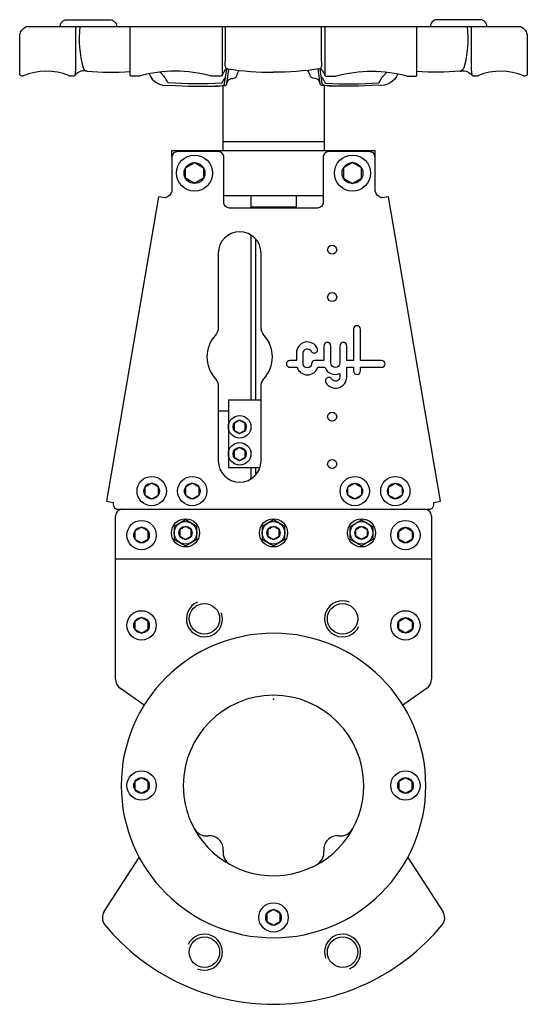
# Model space of a CAD drawing. Extents: x 12 to 237, y 5 to 442.
import ezdxf

# ---------------------------------------------------------------- set-up
doc = ezdxf.new("R2010")
doc.units = 0
doc.header["$LTSCALE"] = 15
doc.header["$MEASUREMENT"] = 0
doc.layers.add('CYL_XDF080', color=7, linetype='CONTINUOUS')

msp = doc.modelspace()

# ---------------------------------------------------------------- linework, layer by layer
at = {"layer": 'CYL_XDF080'}
for p, q in [((101.84, 412.29), (101.84, 383.5)), ((146.84, 412.29), (146.84, 383.5)), ((101.84, 387.5), (146.84, 387.5)), ((79.34, 383.5), (169.34, 383.5)), ((79.34, 381), (79.34, 383.5)), ((169.34, 381), (169.34, 383.5)), ((102.34, 363.5), (146.34, 363.5)), ((114.34, 363.5), (114.34, 358)), ((134.34, 363.5), (134.34, 358)), ((114.34, 358.5), (134.34, 358.5)), ((116.34, 358.5), (116.34, 358)), ((132.34, 358.5), (132.34, 358)), ((114.34, 346.08), (114.34, 273)), ((116.34, 344.42), (116.34, 273)), ((104.34, 273), (104.34, 243)), ((104.34, 273), (118.84, 273)), ((104.34, 268), (99.84, 268)), ((104.34, 243), (118.35, 243)), ((114.34, 243), (114.34, 237.92)), ((116.34, 243), (116.34, 239.58)), ((57.34, 224.5), (57.85, 224.5)), ((54.34, 149.1), (54.34, 221.5)), ((194.34, 221.5), (194.34, 149.1)), ((54.34, 202.5), (194.34, 202.5)), ((67.01, 137.63), (56.47, 145.01)), ((192.21, 145.01), (181.67, 137.63)), ((49.27, 46.07), (64.86, 70.08)), ((183.82, 70.08), (199.41, 46.07))]:
    msp.add_line(p, q, dxfattribs=at)
for points in [[(29.78, 438.5, -0.414214), (32.78, 441.5), (51.81, 441.5, -0.414214), (54.81, 438.5)], [(218.9, 438.5, 0.414214), (215.9, 441.5), (196.86, 441.5, 0.414214), (193.86, 438.5)], [(36.52, 438.5), (36.52, 438.5), (36.52, 419.39), (36.31, 416.96, -0.388879), (35.81, 416.5), (33.96, 416.5, -0.304382), (33.49, 416.81, 0.198744), (13.43, 416.54, -0.101677), (13.24, 416.5), (12.84, 416.5, -0.414214), (11.84, 417.5), (11.84, 434.32, -0.276984), (14.84, 438.5), (233.84, 438.5, -0.276984), (236.84, 434.32), (236.84, 417.5, -0.414214), (235.84, 416.5), (235.44, 416.5, -0.101677), (235.24, 416.54, 0.198744), (215.18, 416.81, -0.304382), (214.72, 416.5), (212.86, 416.5, -0.388879), (212.37, 416.96), (212.15, 419.39), (212.15, 438.5)], [(38.53, 438.5, 0.096787), (40.01, 420.1, 0.304013), (41.7, 418.66, -0.00941), (41.06, 418.75)], [(101.56, 438.5), (101.56, 417, -0.414214), (101.06, 416.5), (96.79, 416.5, -0.096651), (96.6, 416.54, 0.135327), (64.95, 416.52, -0.097092), (64.76, 416.48), (61.25, 416.48, -0.414214), (60.75, 416.98), (60.75, 438.5)], [(103.94, 419.67, -0.290358), (103.08, 420.61, -0.0766), (103, 423.39), (103, 438.5)], [(144.73, 419.67, 0.290358), (145.6, 420.61, 0.0766), (145.68, 423.39), (145.68, 438.5)], [(147.12, 438.5), (147.12, 417, 0.414214), (147.62, 416.5), (151.89, 416.5, 0.096651), (152.07, 416.54, -0.135327), (183.72, 416.52, 0.097092), (183.91, 416.48), (187.43, 416.48, 0.414214), (187.93, 416.98), (187.93, 438.5)], [(210.15, 438.5, -0.096787), (208.66, 420.1, -0.304013), (206.97, 418.66, 0.00941), (207.62, 418.75)], [(69.16, 417.52, 0.356547), (77.87, 412.5, 0.037291), (101.82, 412.4, 0.340917), (102.69, 413.26), (103.59, 419.71)], [(94.02, 412.04, 0.038944), (102.82, 412.4, 0.340917), (103.69, 413.26), (104.56, 419.5)], [(103.94, 419.67, 0.358558), (102.77, 419.18), (101.5, 416.77)], [(103.87, 419.7, 0.036956), (124.34, 418.19)], [(144.81, 419.7, -0.036956), (124.34, 418.19)], [(154.66, 412.04, -0.038944), (145.85, 412.4, -0.340917), (144.98, 413.26), (144.12, 419.5)], [(144.73, 419.67, -0.358558), (145.9, 419.18), (147.17, 416.77)], [(179.52, 417.52, -0.356547), (170.8, 412.5, -0.037291), (146.85, 412.4, -0.340917), (145.98, 413.26), (145.09, 419.71)], [(41.06, 418.75, 0.28363), (36.22, 416.71)], [(41.7, 418.66, 0.038553), (60.75, 418.53)], [(103.08, 416, 0.065187), (101.57, 413.62, -0.262185), (101.17, 413.34, -0.035915), (77.77, 413.52, -0.258135), (77.38, 413.81, 0.068298), (75.81, 416.31), (74.15, 418.3)], [(103.69, 413.26, -0.279586), (105.34, 415.28, -0.094571), (106.22, 415.42, 0.353247), (108.15, 416.86, -0.098312), (109.17, 419.01)], [(144.98, 413.26, 0.279586), (143.34, 415.28, 0.094571), (142.45, 415.42, -0.353247), (140.53, 416.86, 0.098312), (139.51, 419.01)], [(145.6, 416, -0.065187), (147.11, 413.62, 0.262185), (147.51, 413.34, 0.035915), (170.91, 413.52, 0.258135), (171.3, 413.81, -0.068298), (172.86, 416.31), (174.52, 418.3)], [(206.97, 418.66, -0.038553), (187.93, 418.53)], [(207.62, 418.75, -0.28363), (212.46, 416.71)]]:
    msp.add_lwpolyline(points, format="xyb", dxfattribs=at)
for points in [[(195.34, 226.5), (195.34, 227.5), (198.3, 228), (175.3, 363), (172.34, 362.5, -0.253058), (169.34, 365.5), (169.34, 380.5, 0.414214), (166.84, 383), (148.84, 383, 0.414214), (146.34, 380.5), (146.34, 360.5, -0.414214), (143.84, 358), (104.84, 358, -0.414214), (102.34, 360.5), (102.34, 380.5, 0.414214), (99.84, 383), (81.84, 383, 0.414214), (79.34, 380.5), (79.34, 365.5, -0.253058), (76.34, 362.5), (73.38, 363), (50.38, 228), (53.34, 227.5), (53.34, 226.5, 0.414214), (55.34, 224.5), (193.34, 224.5, 0.414214)], [(99.84, 305.04, -0.185167), (98.56, 301.7, 0.383482), (98.56, 282.3, -0.185167), (99.84, 278.96), (99.84, 246, 1), (118.84, 246), (118.84, 278.96, -0.185167), (120.12, 282.3, 0.383482), (120.12, 301.7, -0.185167), (118.84, 305.04), (118.84, 338, 1), (99.84, 338)], [(162.89, 287.4), (170.85, 287.4), (172.25, 287.4, 1), (172.25, 290.45), (170.85, 290.45), (162.89, 290.45), (162.89, 304.31, 1), (159.84, 304.31), (159.84, 290.45), (156.79, 290.45), (156.79, 296.92, 1), (153.74, 296.92), (153.74, 289.33, -1), (149.71, 289.33), (149.71, 296.92, 1), (146.66, 296.92), (146.66, 290.45), (142.7, 290.45, 0.414214), (141.18, 288.92, -1), (137.56, 288.92), (137.56, 293.78, -0.794623), (140.99, 294.58, 1), (143.73, 295.92, 0.794623), (134.51, 293.78), (134.51, 290.45), (131.56, 290.45, 1), (131.56, 287.4), (134.75, 287.4, 0.722745), (143.98, 287.4), (147.04, 287.4, 0.419737), (153.74, 284.68), (153.74, 283.12, -0.767176), (150.2, 282.17, 1), (147.56, 280.64, 0.767176), (156.79, 283.12), (156.79, 287.4), (159.84, 287.4), (159.84, 285.78, 1), (162.89, 285.78)]]:
    msp.add_lwpolyline(points, format="xyb", close=True, dxfattribs=at)
for points in [[(93.34, 371.19), (89.34, 368.88), (85.34, 371.19), (85.34, 375.81), (89.34, 378.12), (93.34, 375.81)], [(155.34, 371.19), (159.34, 368.88), (163.34, 371.19), (163.34, 375.81), (159.34, 378.12), (155.34, 375.81)], [(106.84, 259.56), (109.34, 258.11), (111.84, 259.56), (111.84, 262.44), (109.34, 263.89), (106.84, 262.44)], [(106.84, 247.56), (109.34, 246.11), (111.84, 247.56), (111.84, 250.44), (109.34, 251.89), (106.84, 250.44)], [(67.34, 230.77), (70.34, 229.04), (73.34, 230.77), (73.34, 234.23), (70.34, 235.96), (67.34, 234.23)], [(85.34, 230.77), (88.34, 229.04), (91.34, 230.77), (91.34, 234.23), (88.34, 235.96), (85.34, 234.23)], [(163.34, 230.77), (160.34, 229.04), (157.34, 230.77), (157.34, 234.23), (160.34, 235.96), (163.34, 234.23)], [(181.34, 230.77), (178.34, 229.04), (175.34, 230.77), (175.34, 234.23), (178.34, 235.96), (181.34, 234.23)], [(90.34, 216.89), (85.34, 219.77), (80.34, 216.89), (80.34, 211.11), (85.34, 208.23), (90.34, 211.11)], [(129.34, 216.89), (124.34, 219.77), (119.34, 216.89), (119.34, 211.11), (124.34, 208.23), (129.34, 211.11)], [(158.34, 216.89), (163.34, 219.77), (168.34, 216.89), (168.34, 211.11), (163.34, 208.23), (158.34, 211.11)], [(62.84, 211.27), (65.84, 209.54), (68.84, 211.27), (68.84, 214.73), (65.84, 216.46), (62.84, 214.73)], [(82.84, 212.56), (85.34, 211.11), (87.84, 212.56), (87.84, 215.44), (85.34, 216.89), (82.84, 215.44)], [(121.84, 212.56), (124.34, 211.11), (126.84, 212.56), (126.84, 215.44), (124.34, 216.89), (121.84, 215.44)], [(165.84, 212.56), (163.34, 211.11), (160.84, 212.56), (160.84, 215.44), (163.34, 216.89), (165.84, 215.44)], [(185.84, 211.27), (182.84, 209.54), (179.84, 211.27), (179.84, 214.73), (182.84, 216.46), (185.84, 214.73)], [(62.84, 171.27), (65.84, 169.54), (68.84, 171.27), (68.84, 174.73), (65.84, 176.46), (62.84, 174.73)], [(185.84, 171.27), (182.84, 169.54), (179.84, 171.27), (179.84, 174.73), (182.84, 176.46), (185.84, 174.73)], [(62.84, 100.27), (65.84, 98.54), (68.84, 100.27), (68.84, 103.73), (65.84, 105.46), (62.84, 103.73)], [(179.84, 100.27), (182.84, 98.54), (185.84, 100.27), (185.84, 103.73), (182.84, 105.46), (179.84, 103.73)], [(121.34, 41.77), (124.34, 40.04), (127.34, 41.77), (127.34, 45.23), (124.34, 46.96), (121.34, 45.23)]]:
    msp.add_lwpolyline(points, close=True, dxfattribs=at)
for centre, radius in [((89.34, 373.5), 8), ((159.34, 373.5), 8), ((89.34, 373.5), 4.62), ((159.34, 373.5), 4.62), ((150.34, 339.5), 2), ((150.34, 318.5), 2), ((150.34, 265.5), 2), ((109.34, 261), 5), ((109.34, 261), 2.89), ((109.34, 249), 5), ((109.34, 249), 2.89), ((150.34, 244.5), 2), ((70.34, 232.5), 6.5), ((70.34, 232.5), 3.46), ((88.34, 232.5), 6.5), ((88.34, 232.5), 3.46), ((160.34, 232.5), 6.5), ((160.34, 232.5), 3.46), ((178.34, 232.5), 6.5), ((178.34, 232.5), 3.46), ((65.84, 213), 6.5), ((85.34, 214), 6.25), ((85.34, 214), 5), ((124.34, 214), 6.25), ((124.34, 214), 5), ((163.34, 214), 6.25), ((163.34, 214), 5), ((182.84, 213), 6.5), ((65.84, 213), 3.46), ((85.34, 214), 2.89), ((124.34, 214), 2.89), ((163.34, 214), 2.89), ((182.84, 213), 3.46), ((65.84, 173), 6.5), ((93.72, 175.91), 6.75), ((154.95, 175.91), 6.75), ((182.84, 173), 6.5), ((65.84, 173), 3.46), ((182.84, 173), 3.46), ((65.84, 102), 6.5), ((65.84, 102), 3.46), ((182.84, 102), 6.5), ((182.84, 102), 3.46), ((124.34, 43.5), 6.5), ((124.34, 43.5), 3.46), ((93.72, 28.09), 6.75), ((154.95, 28.09), 6.75)]:
    msp.add_circle(centre, radius, dxfattribs=at)
for centre, radius, start, end in [((57.34, 221.5), 3, 90, 180), ((191.34, 221.5), 3, 0, 90), ((154.95, 175.91), 8, 67.5, 334.634), ((93.72, 175.91), 8, 112.5, 19.634), ((124.34, 102), 67.5, 0, 180), ((59.34, 149.1), 5, 180, 235), ((189.34, 149.1), 5, 305, 0), ((124.34, 102), 40, 0, 180), ((124.34, 102), 67.5, 180, 0), ((124.34, 102), 40, 180, 189.2305), ((124.34, 102), 40, 203.4921, 0), ((124.34, 102), 40, 189.2305, 203.4921), ((94.66, 85.63), 6, 207.6087, 276.6839), ((96.05, 73.72), 6, 353.3161, 96.6839), ((152.62, 73.72), 6, 83.3161, 186.6839), ((154.02, 85.63), 6, 263.3161, 332.3913), ((107.97, 72.32), 6, 173.3161, 242.3913), ((140.7, 72.32), 6, 297.6087, 6.6839), ((53.46, 43.35), 5, 147, 219.6077), ((195.22, 43.35), 5, 320.3923, 33), ((124.34, 102), 97, 219.6077, 320.3923), ((93.72, 28.09), 8, 247.5, 154.634), ((154.95, 28.09), 8, 292.5, 199.634)]:
    msp.add_arc(centre, radius, start, end, dxfattribs=at)
at = {"layer": 'CYL_XDF080', "linetype": 'ByBlock'}
msp.add_point((124.34, 140.29), dxfattribs=at)

doc.saveas('drawing.dxf')
